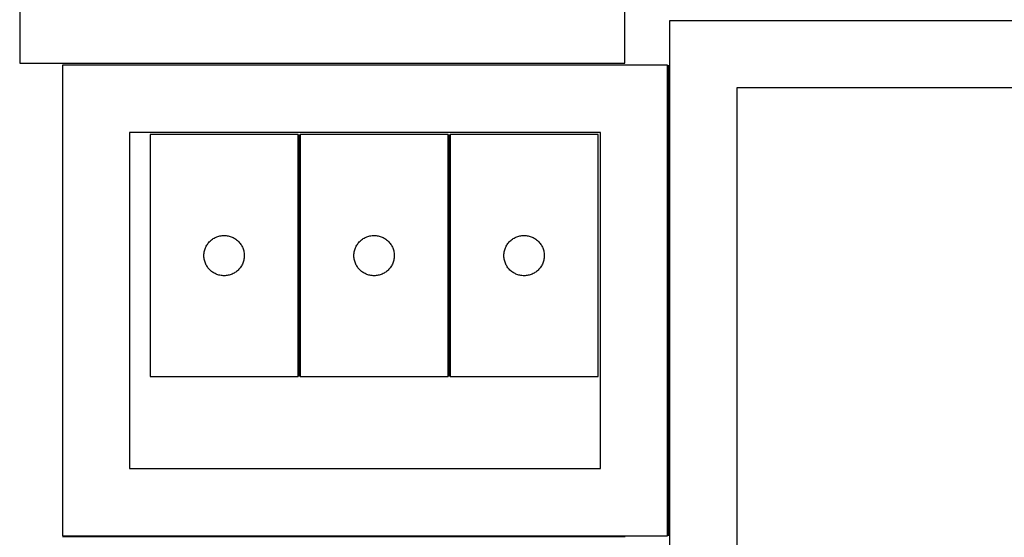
# Model space of a CAD drawing. Header units: millimetres. Extents: x 7 to 1493, y 7 to 2993.
# Tile 2 of 16: x 7 to 739, y 709 to 1094. Entities that reach past the tile are written whole.
import ezdxf

# ---------------------------------------------------------------- set-up
doc = ezdxf.new("R2010")
doc.units = ezdxf.units.MM
doc.layers.add('COMMON', color=5, linetype='CONTINUOUS', true_color=0x0000ff)
doc.layers.add('CUT', color=7, linetype='CONTINUOUS', true_color=0x000000)

msp = doc.modelspace()

# ---------------------------------------------------------------- linework, layer by layer
at = {"layer": 'COMMON'}
for p, q in [((489.04634, 710.154414), (489.04634, 1060.154414)), ((214.303485, 828.583687), (214.303485, 1008.583687)), ((325.803486, 828.583687), (325.803486, 1008.583687)), ((456.678453, 709.404414), (38.296339, 709.404414))]:
    msp.add_line(p, q, dxfattribs=at)
at = {"layer": 'CUT'}
for p, q in [((6.581163, 1411.801038), (6.581163, 1061.801038)), ((456.581163, 1061.801038), (456.581163, 1411.801038)), ((839.79634, 1093.301621), (489.79634, 1093.301621)), ((489.79634, 1093.301621), (489.79634, 643.301621)), ((6.581163, 1061.801038), (456.581163, 1061.801038)), ((488.296339, 1060.154414), (38.296339, 1060.154414)), ((38.296339, 1060.154414), (38.296339, 710.154414)), ((488.296339, 710.154414), (488.296339, 1060.154414)), ((789.79634, 1043.301621), (539.79634, 1043.301621)), ((539.79634, 1043.301621), (539.79634, 693.301621)), ((438.296339, 1010.154414), (88.296339, 1010.154414)), ((88.296339, 1010.154414), (88.296339, 760.154414)), ((213.553484, 1008.583687), (103.553484, 1008.583687)), ((103.553484, 1008.583687), (103.553484, 828.583687)), ((213.553484, 828.583687), (213.553484, 1008.583687)), ((215.053485, 1008.583687), (215.053485, 828.583687)), ((325.053485, 1008.583687), (215.053485, 1008.583687)), ((325.053485, 828.583687), (325.053485, 1008.583687)), ((326.553486, 1008.583687), (326.553486, 828.583687)), ((436.553486, 1008.583687), (326.553486, 1008.583687)), ((436.553486, 828.583687), (436.553486, 1008.583687)), ((438.296339, 760.154414), (438.296339, 1010.154414)), ((148.084322, 929.32597), (148.651203, 929.850666)), ((148.651203, 929.850666), (149.244342, 930.345484)), ((149.244342, 930.345484), (149.862168, 930.809112)), ((149.862168, 930.809112), (150.503041, 931.24032)), ((150.503041, 931.24032), (151.165263, 931.637966)), ((151.165263, 931.637966), (151.847077, 932.000993)), ((151.847077, 932.000993), (152.546676, 932.328441)), ((152.546676, 932.328441), (153.262203, 932.619439)), ((153.262203, 932.619439), (153.991762, 932.873218)), ((153.991762, 932.873218), (154.733418, 933.089103)), ((154.733418, 933.089103), (155.485203, 933.266522)), ((155.485203, 933.266522), (156.245126, 933.405005)), ((156.245126, 933.405005), (157.011169, 933.504185)), ((157.011169, 933.504185), (157.781303, 933.563798)), ((157.781303, 933.563798), (158.553484, 933.583687)), ((158.553484, 933.583687), (159.325666, 933.563798)), ((159.325666, 933.563798), (160.095799, 933.504185)), ((160.095799, 933.504185), (160.861843, 933.405005)), ((160.861843, 933.405005), (161.621765, 933.266522)), ((161.621765, 933.266522), (162.373551, 933.089103)), ((162.373551, 933.089103), (163.115207, 932.873218)), ((163.115207, 932.873218), (163.844766, 932.619439)), ((163.844766, 932.619439), (164.560293, 932.328441)), ((164.560293, 932.328441), (165.259891, 932.000993)), ((165.259891, 932.000993), (165.941705, 931.637966)), ((165.941705, 931.637966), (166.603927, 931.24032)), ((166.603927, 931.24032), (167.244801, 930.809112)), ((167.244801, 930.809112), (167.862627, 930.345484)), ((167.862627, 930.345484), (168.455766, 929.850666)), ((168.455766, 929.850666), (169.022647, 929.32597)), ((259.584323, 929.32597), (260.151204, 929.850666)), ((260.151204, 929.850666), (260.744343, 930.345484)), ((260.744343, 930.345484), (261.362169, 930.809112)), ((261.362169, 930.809112), (262.003042, 931.24032)), ((262.003042, 931.24032), (262.665264, 931.637966)), ((262.665264, 931.637966), (263.347078, 932.000993)), ((263.347078, 932.000993), (264.046677, 932.328441)), ((264.046677, 932.328441), (264.762204, 932.619439)), ((264.762204, 932.619439), (265.491763, 932.873218)), ((265.491763, 932.873218), (266.233419, 933.089103)), ((266.233419, 933.089103), (266.985204, 933.266522)), ((266.985204, 933.266522), (267.745127, 933.405005)), ((267.745127, 933.405005), (268.51117, 933.504185)), ((268.51117, 933.504185), (269.281304, 933.563798)), ((269.281304, 933.563798), (270.053485, 933.583687)), ((270.053485, 933.583687), (270.825667, 933.563798)), ((270.825667, 933.563798), (271.5958, 933.504185)), ((271.5958, 933.504185), (272.361844, 933.405005)), ((272.361844, 933.405005), (273.121766, 933.266522)), ((273.121766, 933.266522), (273.873552, 933.089103)), ((273.873552, 933.089103), (274.615208, 932.873218)), ((274.615208, 932.873218), (275.344767, 932.619439)), ((275.344767, 932.619439), (276.060294, 932.328441)), ((276.060294, 932.328441), (276.759892, 932.000993)), ((276.759892, 932.000993), (277.441706, 931.637966)), ((277.441706, 931.637966), (278.103928, 931.24032)), ((278.103928, 931.24032), (278.744802, 930.809112)), ((278.744802, 930.809112), (279.362628, 930.345484)), ((279.362628, 930.345484), (279.955767, 929.850666)), ((279.955767, 929.850666), (280.522648, 929.32597)), ((371.084324, 929.32597), (371.651205, 929.850666)), ((371.651205, 929.850666), (372.244344, 930.345484)), ((372.244344, 930.345484), (372.86217, 930.809112)), ((372.86217, 930.809112), (373.503043, 931.24032)), ((373.503043, 931.24032), (374.165265, 931.637966)), ((374.165265, 931.637966), (374.847079, 932.000993)), ((374.847079, 932.000993), (375.546678, 932.328441)), ((375.546678, 932.328441), (376.262205, 932.619439)), ((376.262205, 932.619439), (376.991764, 932.873218)), ((376.991764, 932.873218), (377.73342, 933.089103)), ((377.73342, 933.089103), (378.485205, 933.266522)), ((378.485205, 933.266522), (379.245128, 933.405005)), ((379.245128, 933.405005), (380.011171, 933.504185)), ((380.011171, 933.504185), (380.781305, 933.563798)), ((380.781305, 933.563798), (381.553486, 933.583687)), ((381.553486, 933.583687), (382.325668, 933.563798)), ((382.325668, 933.563798), (383.095801, 933.504185)), ((383.095801, 933.504185), (383.861845, 933.405005)), ((383.861845, 933.405005), (384.621767, 933.266522)), ((384.621767, 933.266522), (385.373553, 933.089103)), ((385.373553, 933.089103), (386.115209, 932.873218)), ((386.115209, 932.873218), (386.844768, 932.619439)), ((386.844768, 932.619439), (387.560295, 932.328441)), ((387.560295, 932.328441), (388.259893, 932.000993)), ((388.259893, 932.000993), (388.941707, 931.637966)), ((388.941707, 931.637966), (389.603929, 931.24032)), ((389.603929, 931.24032), (390.244803, 930.809112)), ((390.244803, 930.809112), (390.862629, 930.345484)), ((390.862629, 930.345484), (391.455768, 929.850666)), ((391.455768, 929.850666), (392.022649, 929.32597)), ((143.954519, 922.029003), (144.151236, 922.775972)), ((144.151236, 922.775972), (144.386146, 923.511823)), ((144.386146, 923.511823), (144.658625, 924.234605)), ((144.658625, 924.234605), (144.96795, 924.942403)), ((144.96795, 924.942403), (145.313302, 925.633338)), ((145.313302, 925.633338), (145.693765, 926.305579)), ((145.693765, 926.305579), (146.108329, 926.957343)), ((146.108329, 926.957343), (146.555896, 927.586901)), ((146.555896, 927.586901), (147.035278, 928.192585)), ((147.035278, 928.192585), (147.545204, 928.772787)), ((147.545204, 928.772787), (148.084322, 929.32597)), ((169.022647, 929.32597), (169.561765, 928.772787)), ((169.561765, 928.772787), (170.071691, 928.192585)), ((170.071691, 928.192585), (170.551073, 927.586901)), ((170.551073, 927.586901), (170.99864, 926.957343)), ((170.99864, 926.957343), (171.413204, 926.305579)), ((171.413204, 926.305579), (171.793666, 925.633338)), ((171.793666, 925.633338), (172.139018, 924.942403)), ((172.139018, 924.942403), (172.448344, 924.234605)), ((172.448344, 924.234605), (172.720823, 923.511823)), ((172.720823, 923.511823), (172.955732, 922.775972)), ((172.955732, 922.775972), (173.15245, 922.029003)), ((255.45452, 922.029003), (255.651237, 922.775972)), ((255.651237, 922.775972), (255.886147, 923.511823)), ((255.886147, 923.511823), (256.158626, 924.234605)), ((256.158626, 924.234605), (256.467951, 924.942403)), ((256.467951, 924.942403), (256.813303, 925.633338)), ((256.813303, 925.633338), (257.193766, 926.305579)), ((257.193766, 926.305579), (257.60833, 926.957343)), ((257.60833, 926.957343), (258.055897, 927.586901)), ((258.055897, 927.586901), (258.535279, 928.192585)), ((258.535279, 928.192585), (259.045205, 928.772787)), ((259.045205, 928.772787), (259.584323, 929.32597)), ((280.522648, 929.32597), (281.061766, 928.772787)), ((281.061766, 928.772787), (281.571692, 928.192585)), ((281.571692, 928.192585), (282.051074, 927.586901)), ((282.051074, 927.586901), (282.498641, 926.957343)), ((282.498641, 926.957343), (282.913205, 926.305579)), ((282.913205, 926.305579), (283.293667, 925.633338)), ((283.293667, 925.633338), (283.639019, 924.942403)), ((283.639019, 924.942403), (283.948345, 924.234605)), ((283.948345, 924.234605), (284.220824, 923.511823)), ((284.220824, 923.511823), (284.455733, 922.775972)), ((284.455733, 922.775972), (284.652451, 922.029003)), ((366.954521, 922.029003), (367.151238, 922.775972)), ((367.151238, 922.775972), (367.386148, 923.511823)), ((367.386148, 923.511823), (367.658627, 924.234605)), ((367.658627, 924.234605), (367.967952, 924.942403)), ((367.967952, 924.942403), (368.313304, 925.633338)), ((368.313304, 925.633338), (368.693767, 926.305579)), ((368.693767, 926.305579), (369.108331, 926.957343)), ((369.108331, 926.957343), (369.555898, 927.586901)), ((369.555898, 927.586901), (370.03528, 928.192585)), ((370.03528, 928.192585), (370.545206, 928.772787)), ((370.545206, 928.772787), (371.084324, 929.32597)), ((392.022649, 929.32597), (392.561767, 928.772787)), ((392.561767, 928.772787), (393.071693, 928.192585)), ((393.071693, 928.192585), (393.551075, 927.586901)), ((393.551075, 927.586901), (393.998642, 926.957343)), ((393.998642, 926.957343), (394.413206, 926.305579)), ((394.413206, 926.305579), (394.793668, 925.633338)), ((394.793668, 925.633338), (395.13902, 924.942403)), ((395.13902, 924.942403), (395.448346, 924.234605)), ((395.448346, 924.234605), (395.720825, 923.511823)), ((395.720825, 923.511823), (395.955734, 922.775972)), ((395.955734, 922.775972), (396.152452, 922.029003)), ((143.558457, 918.969906), (143.598221, 919.741319)), ((143.558457, 918.197468), (143.558457, 918.969906)), ((143.598221, 917.426055), (143.558457, 918.197468)), ((143.598221, 919.741319), (143.677644, 920.509662)), ((143.677644, 916.657712), (143.598221, 917.426055)), ((143.677644, 920.509662), (143.796515, 921.272898)), ((143.796515, 915.894476), (143.677644, 916.657712)), ((143.796515, 921.272898), (143.954519, 922.029003)), ((143.954519, 915.138371), (143.796515, 915.894476)), ((144.151236, 914.391403), (143.954519, 915.138371)), ((173.15245, 915.138371), (172.955732, 914.391403)), ((173.15245, 922.029003), (173.310454, 921.272898)), ((173.310454, 915.894476), (173.15245, 915.138371)), ((173.310454, 921.272898), (173.429324, 920.509662)), ((173.429324, 916.657712), (173.310454, 915.894476)), ((173.429324, 920.509662), (173.508747, 919.741319)), ((173.508747, 917.426055), (173.429324, 916.657712)), ((173.508747, 919.741319), (173.548511, 918.969906)), ((173.548511, 918.197468), (173.508747, 917.426055)), ((173.548511, 918.969906), (173.548511, 918.197468)), ((255.058458, 918.969906), (255.098222, 919.741319)), ((255.058458, 918.197468), (255.058458, 918.969906)), ((255.098222, 917.426055), (255.058458, 918.197468)), ((255.098222, 919.741319), (255.177645, 920.509662)), ((255.177645, 916.657712), (255.098222, 917.426055)), ((255.177645, 920.509662), (255.296516, 921.272898)), ((255.296516, 915.894476), (255.177645, 916.657712)), ((255.296516, 921.272898), (255.45452, 922.029003)), ((255.45452, 915.138371), (255.296516, 915.894476)), ((255.651237, 914.391403), (255.45452, 915.138371)), ((284.652451, 915.138371), (284.455733, 914.391403)), ((284.652451, 922.029003), (284.810455, 921.272898)), ((284.810455, 915.894476), (284.652451, 915.138371)), ((284.810455, 921.272898), (284.929325, 920.509662)), ((284.929325, 916.657712), (284.810455, 915.894476)), ((284.929325, 920.509662), (285.008748, 919.741319)), ((285.008748, 917.426055), (284.929325, 916.657712)), ((285.008748, 919.741319), (285.048512, 918.969906)), ((285.048512, 918.197468), (285.008748, 917.426055)), ((285.048512, 918.969906), (285.048512, 918.197468)), ((366.558459, 918.969906), (366.598223, 919.741319)), ((366.558459, 918.197468), (366.558459, 918.969906)), ((366.598223, 917.426055), (366.558459, 918.197468)), ((366.598223, 919.741319), (366.677646, 920.509662)), ((366.677646, 916.657712), (366.598223, 917.426055)), ((366.677646, 920.509662), (366.796517, 921.272898)), ((366.796517, 915.894476), (366.677646, 916.657712)), ((366.796517, 921.272898), (366.954521, 922.029003)), ((366.954521, 915.138371), (366.796517, 915.894476)), ((367.151238, 914.391403), (366.954521, 915.138371)), ((396.152452, 915.138371), (395.955734, 914.391403)), ((396.152452, 922.029003), (396.310456, 921.272898)), ((396.310456, 915.894476), (396.152452, 915.138371)), ((396.310456, 921.272898), (396.429326, 920.509662)), ((396.429326, 916.657712), (396.310456, 915.894476)), ((396.429326, 920.509662), (396.508749, 919.741319)), ((396.508749, 917.426055), (396.429326, 916.657712)), ((396.508749, 919.741319), (396.548513, 918.969906)), ((396.548513, 918.197468), (396.508749, 917.426055)), ((396.548513, 918.969906), (396.548513, 918.197468)), ((144.386146, 913.655551), (144.151236, 914.391403)), ((144.658625, 912.932769), (144.386146, 913.655551)), ((144.96795, 912.224971), (144.658625, 912.932769)), ((145.313302, 911.534036), (144.96795, 912.224971)), ((145.693765, 910.861795), (145.313302, 911.534036)), ((146.108329, 910.210031), (145.693765, 910.861795)), ((146.555896, 909.580473), (146.108329, 910.210031)), ((147.035278, 908.974789), (146.555896, 909.580473)), ((147.545204, 908.394587), (147.035278, 908.974789)), ((148.084322, 907.841404), (147.545204, 908.394587)), ((148.651203, 907.316708), (148.084322, 907.841404)), ((169.022647, 907.841404), (168.455766, 907.316708)), ((169.561765, 908.394587), (169.022647, 907.841404)), ((170.071691, 908.974789), (169.561765, 908.394587)), ((170.551073, 909.580473), (170.071691, 908.974789)), ((170.99864, 910.210031), (170.551073, 909.580473)), ((171.413204, 910.861795), (170.99864, 910.210031)), ((171.793666, 911.534036), (171.413204, 910.861795)), ((172.139018, 912.224971), (171.793666, 911.534036)), ((172.448344, 912.932769), (172.139018, 912.224971)), ((172.720823, 913.655551), (172.448344, 912.932769)), ((172.955732, 914.391403), (172.720823, 913.655551)), ((255.886147, 913.655551), (255.651237, 914.391403)), ((256.158626, 912.932769), (255.886147, 913.655551)), ((256.467951, 912.224971), (256.158626, 912.932769)), ((256.813303, 911.534036), (256.467951, 912.224971)), ((257.193766, 910.861795), (256.813303, 911.534036)), ((257.60833, 910.210031), (257.193766, 910.861795)), ((258.055897, 909.580473), (257.60833, 910.210031)), ((258.535279, 908.974789), (258.055897, 909.580473)), ((259.045205, 908.394587), (258.535279, 908.974789)), ((259.584323, 907.841404), (259.045205, 908.394587)), ((260.151204, 907.316708), (259.584323, 907.841404)), ((280.522648, 907.841404), (279.955767, 907.316708)), ((281.061766, 908.394587), (280.522648, 907.841404)), ((281.571692, 908.974789), (281.061766, 908.394587)), ((282.051074, 909.580473), (281.571692, 908.974789)), ((282.498641, 910.210031), (282.051074, 909.580473)), ((282.913205, 910.861795), (282.498641, 910.210031)), ((283.293667, 911.534036), (282.913205, 910.861795)), ((283.639019, 912.224971), (283.293667, 911.534036)), ((283.948345, 912.932769), (283.639019, 912.224971)), ((284.220824, 913.655551), (283.948345, 912.932769)), ((284.455733, 914.391403), (284.220824, 913.655551)), ((367.386148, 913.655551), (367.151238, 914.391403)), ((367.658627, 912.932769), (367.386148, 913.655551)), ((367.967952, 912.224971), (367.658627, 912.932769)), ((368.313304, 911.534036), (367.967952, 912.224971)), ((368.693767, 910.861795), (368.313304, 911.534036)), ((369.108331, 910.210031), (368.693767, 910.861795)), ((369.555898, 909.580473), (369.108331, 910.210031)), ((370.03528, 908.974789), (369.555898, 909.580473)), ((370.545206, 908.394587), (370.03528, 908.974789)), ((371.084324, 907.841404), (370.545206, 908.394587)), ((371.651205, 907.316708), (371.084324, 907.841404)), ((392.022649, 907.841404), (391.455768, 907.316708)), ((392.561767, 908.394587), (392.022649, 907.841404)), ((393.071693, 908.974789), (392.561767, 908.394587)), ((393.551075, 909.580473), (393.071693, 908.974789)), ((393.998642, 910.210031), (393.551075, 909.580473)), ((394.413206, 910.861795), (393.998642, 910.210031)), ((394.793668, 911.534036), (394.413206, 910.861795)), ((395.13902, 912.224971), (394.793668, 911.534036)), ((395.448346, 912.932769), (395.13902, 912.224971)), ((395.720825, 913.655551), (395.448346, 912.932769)), ((395.955734, 914.391403), (395.720825, 913.655551)), ((149.244342, 906.82189), (148.651203, 907.316708)), ((149.862168, 906.358262), (149.244342, 906.82189)), ((150.503041, 905.927054), (149.862168, 906.358262)), ((151.165263, 905.529408), (150.503041, 905.927054)), ((151.847077, 905.166381), (151.165263, 905.529408)), ((152.546676, 904.838933), (151.847077, 905.166381)), ((153.262203, 904.547935), (152.546676, 904.838933)), ((153.991762, 904.294156), (153.262203, 904.547935)), ((154.733418, 904.078271), (153.991762, 904.294156)), ((155.485203, 903.900852), (154.733418, 904.078271)), ((156.245126, 903.762369), (155.485203, 903.900852)), ((157.011169, 903.663189), (156.245126, 903.762369)), ((157.781303, 903.603576), (157.011169, 903.663189)), ((158.553484, 903.583687), (157.781303, 903.603576)), ((159.325666, 903.603576), (158.553484, 903.583687)), ((160.095799, 903.663189), (159.325666, 903.603576)), ((160.861843, 903.762369), (160.095799, 903.663189)), ((161.621765, 903.900852), (160.861843, 903.762369)), ((162.373551, 904.078271), (161.621765, 903.900852)), ((163.115207, 904.294156), (162.373551, 904.078271)), ((163.844766, 904.547935), (163.115207, 904.294156)), ((164.560293, 904.838933), (163.844766, 904.547935)), ((165.259891, 905.166381), (164.560293, 904.838933)), ((165.941705, 905.529408), (165.259891, 905.166381)), ((166.603927, 905.927054), (165.941705, 905.529408)), ((167.244801, 906.358262), (166.603927, 905.927054)), ((167.862627, 906.82189), (167.244801, 906.358262)), ((168.455766, 907.316708), (167.862627, 906.82189)), ((260.744343, 906.82189), (260.151204, 907.316708)), ((261.362169, 906.358262), (260.744343, 906.82189)), ((262.003042, 905.927054), (261.362169, 906.358262)), ((262.665264, 905.529408), (262.003042, 905.927054)), ((263.347078, 905.166381), (262.665264, 905.529408)), ((264.046677, 904.838933), (263.347078, 905.166381)), ((264.762204, 904.547935), (264.046677, 904.838933)), ((265.491763, 904.294156), (264.762204, 904.547935)), ((266.233419, 904.078271), (265.491763, 904.294156)), ((266.985204, 903.900852), (266.233419, 904.078271)), ((267.745127, 903.762369), (266.985204, 903.900852)), ((268.51117, 903.663189), (267.745127, 903.762369)), ((269.281304, 903.603576), (268.51117, 903.663189)), ((270.053485, 903.583687), (269.281304, 903.603576)), ((270.825667, 903.603576), (270.053485, 903.583687)), ((271.5958, 903.663189), (270.825667, 903.603576)), ((272.361844, 903.762369), (271.5958, 903.663189)), ((273.121766, 903.900852), (272.361844, 903.762369)), ((273.873552, 904.078271), (273.121766, 903.900852)), ((274.615208, 904.294156), (273.873552, 904.078271)), ((275.344767, 904.547935), (274.615208, 904.294156)), ((276.060294, 904.838933), (275.344767, 904.547935)), ((276.759892, 905.166381), (276.060294, 904.838933)), ((277.441706, 905.529408), (276.759892, 905.166381)), ((278.103928, 905.927054), (277.441706, 905.529408)), ((278.744802, 906.358262), (278.103928, 905.927054)), ((279.362628, 906.82189), (278.744802, 906.358262)), ((279.955767, 907.316708), (279.362628, 906.82189)), ((372.244344, 906.82189), (371.651205, 907.316708)), ((372.86217, 906.358262), (372.244344, 906.82189)), ((373.503043, 905.927054), (372.86217, 906.358262)), ((374.165265, 905.529408), (373.503043, 905.927054)), ((374.847079, 905.166381), (374.165265, 905.529408)), ((375.546678, 904.838933), (374.847079, 905.166381)), ((376.262205, 904.547935), (375.546678, 904.838933)), ((376.991764, 904.294156), (376.262205, 904.547935)), ((377.73342, 904.078271), (376.991764, 904.294156)), ((378.485205, 903.900852), (377.73342, 904.078271)), ((379.245128, 903.762369), (378.485205, 903.900852)), ((380.011171, 903.663189), (379.245128, 903.762369)), ((380.781305, 903.603576), (380.011171, 903.663189)), ((381.553486, 903.583687), (380.781305, 903.603576)), ((382.325668, 903.603576), (381.553486, 903.583687)), ((383.095801, 903.663189), (382.325668, 903.603576)), ((383.861845, 903.762369), (383.095801, 903.663189)), ((384.621767, 903.900852), (383.861845, 903.762369)), ((385.373553, 904.078271), (384.621767, 903.900852)), ((386.115209, 904.294156), (385.373553, 904.078271)), ((386.844768, 904.547935), (386.115209, 904.294156)), ((387.560295, 904.838933), (386.844768, 904.547935)), ((388.259893, 905.166381), (387.560295, 904.838933)), ((388.941707, 905.529408), (388.259893, 905.166381)), ((389.603929, 905.927054), (388.941707, 905.529408)), ((390.244803, 906.358262), (389.603929, 905.927054)), ((390.862629, 906.82189), (390.244803, 906.358262)), ((391.455768, 907.316708), (390.862629, 906.82189)), ((103.553484, 828.583687), (213.553484, 828.583687)), ((215.053485, 828.583687), (325.053485, 828.583687)), ((326.553486, 828.583687), (436.553486, 828.583687)), ((88.296339, 760.154414), (438.296339, 760.154414)), ((38.296339, 710.154414), (488.296339, 710.154414))]:
    msp.add_line(p, q, dxfattribs=at)

doc.saveas('drawing.dxf')
